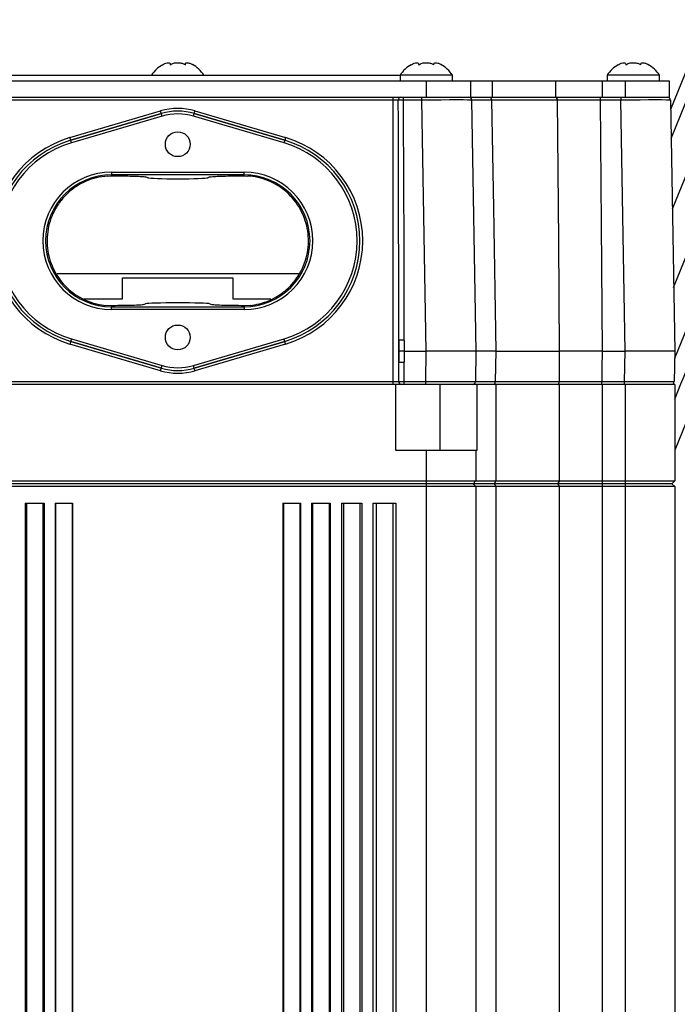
# Model space of a CAD drawing. Extents: x 0 to 8410, y 0 to 5940.
# Tile 82 of 158: x 4163 to 4282, y 2194 to 2373. Entities that reach past the tile are written whole.
import ezdxf

# ---------------------------------------------------------------- set-up
doc = ezdxf.new("R2010")
doc.units = 0
doc.header["$LTSCALE"] = 10
doc.layers.get('0').update_dxf_attribs({"linetype": 'CONTINUOUS'})
doc.styles.add('SLDTEXTSTYLE0', font='TXT', dxfattribs={"width": 0.605})
doc.dimstyles.new('SLDDIMSTYLE1', dxfattribs={"dimtxt": 50, "dimasz": 50, "dimexe": 0, "dimexo": 0.0625, "dimgap": 12.5, "dimtad": 1, "dimdec": 1, "dimrnd": 1e-09, "dimzin": 12, "dimtxsty": 'SLDTEXTSTYLE0', "dimsah": 1, "dimcen": 0.09, "dimazin": 3, "dimtfac": 1, "dimtofl": 0, "dimtmove": 0, "dimatfit": 3, "dimtolj": 1, "dimtzin": 12})
doc.dimstyles.new('SLDDIMSTYLE10', dxfattribs={"dimtxt": 50, "dimasz": 50, "dimexe": 0, "dimexo": 0.0625, "dimgap": -12.5, "dimtad": 0, "dimtih": 1, "dimtoh": 1, "dimdec": 1, "dimlfac": 0.5, "dimrnd": 1e-09, "dimzin": 12, "dimtxsty": 'SLDTEXTSTYLE0', "dimblk1": 'NONE', "dimsah": 1, "dimcen": 0, "dimazin": 3, "dimtfac": 1, "dimtmove": 0, "dimatfit": 3, "dimtolj": 1})
doc.dimstyles.new('SLDDIMSTYLE2', dxfattribs={"dimtxt": 50, "dimasz": 50, "dimexe": 0, "dimexo": 0.0625, "dimgap": 12.5, "dimtad": 1, "dimdec": 0, "dimrnd": 1e-09, "dimzin": 12, "dimtxsty": 'SLDTEXTSTYLE0', "dimsah": 1, "dimcen": 0.09, "dimazin": 3, "dimtfac": 1, "dimtofl": 0, "dimtmove": 0, "dimatfit": 3, "dimtolj": 1, "dimtzin": 12})

# ---------------------------------------------------------------- blocks, each defined once
blk = doc.blocks.new('_D_1')
at = {"color": 7, "linetype": 'CONTINUOUS'}
for p, q in [((4681.63, 2513.02), (4681.63, 1264.41)), ((4261.63, 1476.98), (4261.63, 1264.41)), ((4681.63, 1279.41), (4261.63, 1279.41))]:
    blk.add_line(p, q, dxfattribs=at)
for points in [[(4261.63, 1279.41), (4311.63, 1271.91), (4311.63, 1286.91)], [(4681.63, 1279.41), (4631.63, 1286.91), (4631.63, 1271.91)]]:
    blk.add_solid(points, dxfattribs=at)
at = {"color": 7, "linetype": 'CONTINUOUS', "insert": (4414.34, 1343.86), "char_height": 50, "attachment_point": 1, "style": 'SLDTEXTSTYLE0'}
blk.add_mtext('420', dxfattribs=at)
blk = doc.blocks.new('_D_4')
at = {"color": 7, "linetype": 'CONTINUOUS'}
for p, q in [((3314.5, 2596.74), (3314.5, 1264.41)), ((4261.63, 1476.98), (4261.63, 1264.41)), ((3314.5, 1279.41), (4261.63, 1279.41))]:
    blk.add_line(p, q, dxfattribs=at)
for points in [[(3314.5, 1279.41), (3364.5, 1271.91), (3364.5, 1286.91)], [(4261.63, 1279.41), (4211.63, 1286.91), (4211.63, 1271.91)]]:
    blk.add_solid(points, dxfattribs=at)
at = {"color": 7, "linetype": 'CONTINUOUS', "insert": (3730.78, 1343.86), "char_height": 50, "attachment_point": 1, "style": 'SLDTEXTSTYLE0'}
blk.add_mtext('947', dxfattribs=at)
blk = doc.blocks.new('_D_5')
at = {"color": 7, "linetype": 'CONTINUOUS'}
for p, q in [((7748.62, 2513.02), (7748.62, 776.49)), ((4261.63, 1476.98), (4261.63, 776.49)), ((4261.63, 791.49), (7748.62, 791.49))]:
    blk.add_line(p, q, dxfattribs=at)
for points in [[(4261.63, 791.49), (4311.63, 783.99), (4311.63, 798.99)], [(7748.62, 791.49), (7698.62, 798.99), (7698.62, 783.99)]]:
    blk.add_solid(points, dxfattribs=at)
at = {"color": 7, "linetype": 'CONTINUOUS', "insert": (5928.74, 855.94), "char_height": 50, "attachment_point": 1, "style": 'SLDTEXTSTYLE0'}
blk.add_mtext('3487', dxfattribs=at)
blk = doc.blocks.new('_D_6')
at = {"color": 7, "linetype": 'CONTINUOUS'}
for p, q in [((4661.63, 2533.02), (3022.36, 2533.02)), ((3037.36, 1533.02), (3037.36, 2533.02)), ((4543.1, 1533.02), (3022.36, 1533.02))]:
    blk.add_line(p, q, dxfattribs=at)
for points in [[(3037.36, 2533.02), (3029.86, 2483.02), (3044.86, 2483.02)], [(3037.36, 1533.02), (3044.86, 1583.02), (3029.86, 1583.02)]]:
    blk.add_solid(points, dxfattribs=at)
at = {"color": 7, "linetype": 'CONTINUOUS', "insert": (2972.9, 1956.63), "char_height": 50, "attachment_point": 1, "rotation": 90, "style": 'SLDTEXTSTYLE0'}
blk.add_mtext('1000', dxfattribs=at)
blk = doc.blocks.new('_D_9')
at = {"color": 7, "linetype": 'CONTINUOUS'}
for p, q in [((6136.63, 4639.08), (2746.63, 4639.08)), ((2761.63, 4639.08), (2761.63, 1533.02)), ((3861.91, 1533.02), (2746.63, 1533.02))]:
    blk.add_line(p, q, dxfattribs=at)
for points in [[(2761.63, 4639.08), (2754.13, 4589.08), (2769.13, 4589.08)], [(2761.63, 1533.02), (2769.13, 1583.02), (2754.13, 1583.02)]]:
    blk.add_solid(points, dxfattribs=at)
at = {"color": 7, "linetype": 'CONTINUOUS', "insert": (2697.18, 3009.66), "char_height": 50, "attachment_point": 1, "rotation": 90, "style": 'SLDTEXTSTYLE0'}
blk.add_mtext('3106', dxfattribs=at)
blk = doc.blocks.new('_D_25')
at = {"color": 7, "linetype": 'CONTINUOUS'}
for p, q in [((2062.62, 5429.6), (2293.31, 4952.44)), ((2293.31, 4952.44), (2402.63, 4726.35)), ((2433.35, 4741.69), (2433.35, 4820.85)), ((2433.35, 4820.85), (2655.21, 4820.85)), ((2655.21, 4820.85), (2655.21, 4741.69)), ((2655.21, 4741.69), (2433.35, 4741.69)), ((2402.63, 4726.35), (2660.94, 4726.35))]:
    blk.add_line(p, q, dxfattribs=at)
blk.add_arc((2177.97, 5191.02), 4417.95, 270.87652, 299.0424, dxfattribs=at)
blk.add_solid([(2293.31, 4952.44), (2308.32, 4904.16), (2321.83, 4910.69)], dxfattribs=at)
at = {"color": 7, "linetype": 'CONTINUOUS', "char_height": 50, "attachment_point": 1, "style": 'SLDTEXTSTYLE0'}
for s, insert in [('%%c', (2450.54, 4806.14)), ('265', (2523.44, 4806.28))]:
    blk.add_mtext(s, dxfattribs=dict(at, insert=insert))
blk = doc.blocks.new('_NONE')

msp = doc.modelspace()

# ---------------------------------------------------------------- linework, layer by layer
at = {"color": 7, "linetype": 'CONTINUOUS'}
for p, q in [((4287.414162, 2372.718145), (4280.869559, 2356.519689)), ((4146.634052, 2361.721744), (4236.634053, 2361.721744)), ((4159.634056, 2362.721731), (4231.884053, 2362.721731)), ((4231.884053, 2362.721731), (4231.884053, 2361.721744)), ((4241.384054, 2362.721731), (4231.884053, 2362.721731)), ((4236.634053, 2361.721744), (4244.634053, 2361.721744)), ((4241.384054, 2361.721744), (4241.384054, 2362.721731)), ((4244.634053, 2361.721744), (4244.634053, 2358.721723)), ((4244.634053, 2361.721744), (4248.594054, 2361.721744)), ((4248.594054, 2361.721744), (4260.019421, 2361.721744)), ((4260.019421, 2361.721744), (4268.471545, 2361.721744)), ((4268.471545, 2361.721744), (4272.634054, 2361.721744)), ((4269.384054, 2362.721731), (4269.384054, 2361.721744)), ((4278.884053, 2362.721731), (4269.384054, 2362.721731)), ((4272.634054, 2361.721744), (4280.634053, 2361.721744)), ((4278.884053, 2361.721744), (4278.884053, 2362.721731)), ((4280.634053, 2361.721744), (4280.634053, 2358.721723)), ((4146.634052, 2358.721723), (4236.634053, 2358.721723)), ((4236.634053, 2358.721723), (4244.634053, 2358.721723)), ((4244.634053, 2358.721723), (4248.594054, 2358.721723)), ((4244.839696, 2358.230461), (4245.634053, 2312.721719)), ((4248.594054, 2358.721723), (4260.019421, 2358.721723)), ((4260.019421, 2358.721723), (4268.471545, 2358.721723)), ((4268.471545, 2358.721723), (4272.634054, 2358.721723)), ((4272.634054, 2358.721723), (4280.634053, 2358.721723)), ((4280.839697, 2358.230461), (4281.634053, 2312.721719)), ((4178.916829, 2344.46459), (4179.634052, 2344.488849)), ((4186.203251, 2344.142784), (4185.818004, 2344.297637)), ((4197.450103, 2344.297637), (4197.064856, 2344.142784)), ((4203.634055, 2344.488849), (4204.351278, 2344.46459)), ((4213.711737, 2326.721718), (4169.7763, 2326.721718)), ((4181.634056, 2322.221746), (4181.634056, 2326.021721)), ((4181.634056, 2326.021721), (4201.634055, 2326.021721)), ((4201.634055, 2326.021721), (4201.634055, 2322.221746)), ((4174.693482, 2322.221746), (4181.634056, 2322.221746)), ((4179.634052, 2320.971121), (4178.51335, 2321.027328)), ((4185.453491, 2321.162154), (4185.806083, 2321.301927)), ((4197.462024, 2321.301927), (4197.814616, 2321.162154)), ((4201.634055, 2322.221746), (4208.492668, 2322.221746)), ((4204.754757, 2321.027328), (4203.634055, 2320.971121)), ((4232.651664, 2312.721719), (4231.651811, 2312.721719)), ((4232.651664, 2312.721719), (4236.635424, 2312.721719)), ((4245.634053, 2312.721719), (4236.635424, 2312.721719)), ((4245.634053, 2312.721719), (4245.537898, 2307.212998)), ((4249.233561, 2312.721719), (4260.788207, 2312.721719)), ((4268.470831, 2312.721719), (4272.635425, 2312.721719)), ((4281.634053, 2312.721719), (4272.635425, 2312.721719)), ((4281.634053, 2312.721719), (4281.537898, 2307.212998)), ((4231.134053, 2306.721737), (4152.134055, 2306.721737)), ((4232.149622, 2306.721737), (4231.134053, 2306.721737)), ((4231.134053, 2294.721712), (4231.134053, 2306.721737)), ((4236.539269, 2306.721737), (4232.649051, 2306.721737)), ((4245.037975, 2306.721737), (4236.539269, 2306.721737)), ((4245.804321, 2306.721737), (4245.037975, 2306.721737)), ((4245.804321, 2306.721737), (4245.804321, 2294.721712)), ((4249.234053, 2306.721737), (4245.804321, 2306.721737)), ((4260.787796, 2306.721737), (4249.234053, 2306.721737)), ((4268.471545, 2306.721737), (4260.787796, 2306.721737)), ((4272.634054, 2306.721737), (4268.471545, 2306.721737)), ((4281.634053, 2306.721737), (4272.634054, 2306.721737)), ((4281.634053, 2306.721737), (4281.634053, 2289.221753)), ((4236.634053, 2294.721712), (4231.134053, 2294.721712)), ((4245.634053, 2294.721712), (4236.634053, 2294.721712)), ((4245.634053, 2294.721712), (4245.634053, 2289.221753)), ((4245.804321, 2294.721712), (4245.634053, 2294.721712)), ((4146.634052, 2289.221753), (4236.634053, 2289.221753)), ((4236.634053, 2288.72173), (4146.634052, 2288.72173)), ((4236.634053, 2289.221753), (4245.634053, 2289.221753)), ((4245.134054, 2288.72173), (4236.634053, 2288.72173)), ((4245.634053, 2289.221753), (4245.134054, 2288.72173)), ((4245.134054, 2288.72173), (4245.634053, 2288.221766)), ((4248.914054, 2288.72173), (4245.134054, 2288.72173)), ((4245.634053, 2289.221753), (4249.234053, 2289.221753)), ((4260.403608, 2288.72173), (4248.914054, 2288.72173)), ((4249.234053, 2289.221753), (4260.787796, 2289.221753)), ((4268.471545, 2288.72173), (4260.403608, 2288.72173)), ((4260.787796, 2289.221753), (4268.471545, 2289.221753)), ((4268.471545, 2289.221753), (4272.634054, 2289.221753)), ((4272.634054, 2288.72173), (4268.471545, 2288.72173)), ((4272.634054, 2289.221753), (4281.634053, 2289.221753)), ((4281.134054, 2288.72173), (4272.634054, 2288.72173)), ((4281.634053, 2289.221753), (4281.134054, 2288.72173)), ((4281.134054, 2288.72173), (4281.634053, 2288.221766)), ((4236.634053, 2288.221766), (4146.634052, 2288.221766)), ((4245.634053, 2288.221766), (4236.634053, 2288.221766)), ((4245.634053, 2288.221766), (4245.634053, 2118.22175)), ((4249.234053, 2288.221766), (4245.634053, 2288.221766)), ((4260.787796, 2288.221766), (4249.234053, 2288.221766)), ((4268.471545, 2288.221766), (4260.787796, 2288.221766)), ((4272.634054, 2288.221766), (4268.471545, 2288.221766)), ((4281.634053, 2288.221766), (4272.634054, 2288.221766)), ((4281.634053, 2288.221766), (4281.634053, 2118.22175)), ((4164.01037, 2285.221745), (4167.415256, 2285.221745)), ((4164.01037, 2285.221745), (4164.01037, 2120.721747)), ((4167.415256, 2285.221745), (4167.415256, 2120.721747)), ((4169.415252, 2285.221745), (4172.576817, 2285.221745)), ((4169.415252, 2285.221745), (4169.415252, 2120.721747)), ((4172.576817, 2285.221745), (4172.576817, 2120.721747)), ((4210.691286, 2285.221745), (4213.852851, 2285.221745)), ((4210.691286, 2285.221745), (4210.691286, 2120.721747)), ((4213.852851, 2285.221745), (4213.852851, 2120.721747)), ((4215.852851, 2285.221745), (4219.257733, 2285.221745)), ((4215.852851, 2285.221745), (4215.852851, 2120.721747)), ((4219.257733, 2285.221745), (4219.257733, 2120.721747)), ((4221.257733, 2285.221745), (4224.984562, 2285.221745)), ((4221.257733, 2285.221745), (4221.257733, 2120.721747)), ((4224.984562, 2285.221745), (4224.984562, 2120.721747)), ((4226.984562, 2285.221745), (4231.134053, 2285.221745)), ((4226.984562, 2285.221745), (4226.984562, 2120.721747)), ((4231.134053, 2285.221745), (4231.134053, 2120.721747))]:
    msp.add_line(p, q, dxfattribs=at)
at = {"color": 8, "linetype": 'CONTINUOUS'}
for p, q in [((4280.961856, 2351.231863), (4288.77398, 2370.56755)), ((4291.306203, 2363.495817), (4281.185052, 2338.445117)), ((4236.634053, 2361.721744), (4236.634053, 2358.721723)), ((4248.594054, 2361.721744), (4248.594054, 2358.721723)), ((4260.019421, 2361.721744), (4260.019421, 2358.721723)), ((4268.471545, 2361.721744), (4268.471545, 2358.721723)), ((4272.634054, 2361.721744), (4272.634054, 2358.721723)), ((4230.651356, 2358.221759), (4152.616749, 2358.221759)), ((4230.651356, 2358.221759), (4230.651356, 2358.721723)), ((4231.569098, 2358.221759), (4230.651356, 2358.221759)), ((4230.651356, 2307.22176), (4230.651356, 2358.221759)), ((4232.486906, 2358.230461), (4232.486906, 2358.721723)), ((4235.841068, 2358.230461), (4232.486906, 2358.230461)), ((4235.841068, 2358.230461), (4235.841068, 2358.721723)), ((4236.635424, 2312.721719), (4235.841068, 2358.230461)), ((4260.391209, 2358.230461), (4248.468025, 2358.230461)), ((4268.097748, 2358.721723), (4268.097748, 2358.230461)), ((4271.841067, 2358.230461), (4268.097748, 2358.230461)), ((4271.841067, 2358.721723), (4271.841067, 2358.230461)), ((4272.635425, 2312.721719), (4271.841067, 2358.230461)), ((4172.110835, 2351.414134), (4188.519457, 2356.262554)), ((4194.74865, 2356.262554), (4211.157272, 2351.414134)), ((4281.432025, 2324.295928), (4294.575235, 2356.826474)), ((4188.661123, 2355.783154), (4172.252501, 2350.934734)), ((4172.252583, 2350.934436), (4188.661212, 2355.782856)), ((4188.80287, 2355.303397), (4172.394248, 2350.454976)), ((4188.661212, 2355.782856), (4188.661123, 2355.783154)), ((4210.873863, 2350.454976), (4194.465237, 2355.303397)), ((4194.606895, 2355.782856), (4194.606984, 2355.783154)), ((4194.606895, 2355.782856), (4211.015524, 2350.934436)), ((4211.01561, 2350.934734), (4194.606984, 2355.783154)), ((4298.384691, 2352.912475), (4281.610912, 2311.395873)), ((4172.252583, 2350.934436), (4172.252501, 2350.934734)), ((4211.015524, 2350.934436), (4211.01561, 2350.934734)), ((4179.634052, 2345.169653), (4203.634055, 2345.169653)), ((4179.634052, 2345.169653), (4179.634052, 2344.669988)), ((4203.634055, 2344.669988), (4179.634052, 2344.669988)), ((4179.634052, 2344.488849), (4179.634052, 2344.669988)), ((4203.634055, 2344.669988), (4203.634055, 2345.169653)), ((4203.634055, 2344.488849), (4203.634055, 2344.669988)), ((4179.634052, 2320.971121), (4179.634052, 2320.773532)), ((4179.634052, 2320.773532), (4203.634055, 2320.773532)), ((4179.634052, 2320.273806), (4179.634052, 2320.773532)), ((4203.634055, 2320.971121), (4203.634055, 2320.773532)), ((4203.634055, 2320.773532), (4203.634055, 2320.273806)), ((4203.634055, 2320.273806), (4179.634052, 2320.273806)), ((4188.519457, 2309.180905), (4172.110835, 2314.029326)), ((4172.252583, 2314.509024), (4172.252501, 2314.508726)), ((4172.252501, 2314.508726), (4188.661123, 2309.660365)), ((4188.661212, 2309.660663), (4172.252583, 2314.509024)), ((4172.394248, 2314.988484), (4188.80287, 2310.140063)), ((4194.465237, 2310.140063), (4210.873863, 2314.988484)), ((4211.015524, 2314.509024), (4194.606895, 2309.660663)), ((4194.606984, 2309.660365), (4211.01561, 2314.508726)), ((4211.157272, 2314.029326), (4194.74865, 2309.180905)), ((4211.015524, 2314.509024), (4211.01561, 2314.508726)), ((4231.651811, 2312.721719), (4231.651204, 2314.712693)), ((4231.651204, 2314.712693), (4231.651204, 2310.730745)), ((4232.651051, 2314.730157), (4232.651664, 2312.721719)), ((4231.651204, 2310.730745), (4231.651811, 2312.721719)), ((4232.651664, 2312.721719), (4232.651051, 2310.713341)), ((4236.539269, 2307.212998), (4236.635424, 2312.721719)), ((4249.233561, 2312.721719), (4249.14087, 2307.212998)), ((4260.740258, 2307.212998), (4260.788207, 2312.721719)), ((4272.539269, 2307.212998), (4272.635425, 2312.721719)), ((4188.661212, 2309.660663), (4188.661123, 2309.660365)), ((4194.606895, 2309.660663), (4194.606984, 2309.660365)), ((4152.616749, 2307.22176), (4230.651356, 2307.22176)), ((4230.651356, 2307.22176), (4231.6502, 2307.22176)), ((4230.651356, 2306.721737), (4230.651356, 2307.22176)), ((4232.649051, 2307.212998), (4236.539269, 2307.212998)), ((4232.649051, 2306.721737), (4232.649051, 2307.212998)), ((4236.539269, 2306.721737), (4236.539269, 2307.212998)), ((4239.134053, 2294.721712), (4239.134053, 2306.721737)), ((4249.14087, 2307.212998), (4260.740258, 2307.212998)), ((4249.234053, 2306.721737), (4249.234053, 2289.221753)), ((4260.787796, 2289.221753), (4260.787796, 2306.721737)), ((4268.425767, 2306.721737), (4268.425767, 2307.212998)), ((4268.425767, 2307.212998), (4272.539269, 2307.212998)), ((4268.471545, 2306.721737), (4268.471545, 2289.221753)), ((4272.539269, 2306.721737), (4272.539269, 2307.212998)), ((4272.634054, 2306.721737), (4272.634054, 2289.221753)), ((4236.634053, 2294.721712), (4236.634053, 2289.221753)), ((4236.634053, 2289.221753), (4236.634053, 2288.72173)), ((4236.634053, 2288.72173), (4236.634053, 2288.221766)), ((4249.234053, 2289.221753), (4248.914054, 2288.72173)), ((4248.914054, 2288.72173), (4249.234053, 2288.221766)), ((4260.787796, 2289.221753), (4260.403608, 2288.72173)), ((4260.403608, 2288.72173), (4260.787796, 2288.221766)), ((4268.471545, 2289.221753), (4268.471545, 2288.72173)), ((4268.471545, 2288.72173), (4268.471545, 2288.221766)), ((4272.634054, 2289.221753), (4272.634054, 2288.72173)), ((4272.634054, 2288.72173), (4272.634054, 2288.221766)), ((4236.634053, 2288.221766), (4236.634053, 2118.22175)), ((4249.234053, 2288.221766), (4249.234053, 2118.22175)), ((4260.787796, 2118.22175), (4260.787796, 2288.221766)), ((4268.471545, 2288.221766), (4268.471545, 2118.22175)), ((4272.634054, 2288.221766), (4272.634054, 2118.22175)), ((4164.218525, 2285.221745), (4164.218525, 2120.721747)), ((4167.207109, 2285.221745), (4167.207109, 2120.721747)), ((4169.501746, 2285.221745), (4169.501746, 2120.721747)), ((4172.490331, 2285.221745), (4172.490331, 2120.721747)), ((4210.777776, 2285.221745), (4210.777776, 2120.721747)), ((4213.766361, 2285.221745), (4213.766361, 2120.721747)), ((4216.061002, 2285.221745), (4216.061002, 2120.721747)), ((4219.049586, 2285.221745), (4219.049586, 2120.721747)), ((4221.626857, 2285.221745), (4221.626857, 2120.721747)), ((4224.615438, 2285.221745), (4224.615438, 2120.721747)), ((4227.565015, 2285.221745), (4227.565015, 2120.721747)), ((4230.553599, 2285.221745), (4230.553599, 2120.721747))]:
    msp.add_line(p, q, dxfattribs=at)
at = {"color": 8, "linetype": 'CONTINUOUS', "flags": 128}
for points in [[(4248.468025, 2358.230461), (4248.460967, 2358.326783), (4248.442204, 2358.41911), (4248.412441, 2358.504047), (4248.372796, 2358.578374), (4248.32476, 2358.63929), (4248.270138, 2358.68453), (4248.210983, 2358.712365), (4248.149517, 2358.721723)], [(4248.468025, 2358.230461), (4248.796079, 2338.725318), (4249.233561, 2312.721719)], [(4260.788207, 2312.721719), (4260.614015, 2332.718124), (4260.391209, 2358.230461)], [(4268.097748, 2358.230461), (4268.282161, 2335.763504), (4268.470831, 2312.721719)], [(4188.661123, 2355.783154), (4188.657986, 2355.793764), (4188.649641, 2355.822017), (4188.636402, 2355.86678), (4188.618766, 2355.926503), (4188.597405, 2355.998804), (4188.573109, 2356.080999), (4188.546801, 2356.170048), (4188.519457, 2356.262554)], [(4194.606984, 2355.783154), (4194.610121, 2355.793764), (4194.618466, 2355.822017), (4194.631705, 2355.86678), (4194.649341, 2355.926503), (4194.670702, 2355.998804), (4194.694998, 2356.080999), (4194.721306, 2356.170048), (4194.74865, 2356.262554)], [(4188.80287, 2355.303397), (4188.775534, 2355.395903), (4188.749226, 2355.484952), (4188.72493, 2355.567207), (4188.703561, 2355.639507), (4188.685933, 2355.699171), (4188.672694, 2355.743994), (4188.664349, 2355.772247), (4188.661212, 2355.782856)], [(4194.465237, 2355.303397), (4194.492573, 2355.395903), (4194.518881, 2355.484952), (4194.543177, 2355.567207), (4194.564546, 2355.639507), (4194.582174, 2355.699171), (4194.595413, 2355.743994), (4194.603758, 2355.772247), (4194.606895, 2355.782856)], [(4172.252501, 2350.934734), (4172.249356, 2350.945343), (4172.241012, 2350.973596), (4172.227772, 2351.018419), (4172.210144, 2351.078083), (4172.188776, 2351.150383), (4172.164487, 2351.232578), (4172.138171, 2351.321627), (4172.110835, 2351.414134)], [(4172.394248, 2350.454976), (4172.366912, 2350.547542), (4172.340596, 2350.636591), (4172.316307, 2350.718786), (4172.294939, 2350.791087), (4172.277304, 2350.850751), (4172.264071, 2350.895573), (4172.255727, 2350.923826), (4172.252583, 2350.934436)], [(4211.015524, 2350.934436), (4211.012384, 2350.923826), (4211.004039, 2350.895573), (4210.9908, 2350.850751), (4210.973168, 2350.791087), (4210.951803, 2350.718786), (4210.927511, 2350.636591), (4210.901199, 2350.547542), (4210.873863, 2350.454976)], [(4211.157272, 2351.414134), (4211.129936, 2351.321627), (4211.103624, 2351.232578), (4211.079328, 2351.150383), (4211.057963, 2351.078083), (4211.040331, 2351.018419), (4211.027095, 2350.973596), (4211.018751, 2350.945343), (4211.01561, 2350.934734)], [(4172.252501, 2314.508726), (4172.249356, 2314.498116), (4172.241012, 2314.469864), (4172.227772, 2314.425101), (4172.210144, 2314.365377), (4172.188776, 2314.293076), (4172.164487, 2314.210882), (4172.138171, 2314.121832), (4172.110835, 2314.029326)], [(4172.394248, 2314.988484), (4172.366912, 2314.895977), (4172.340596, 2314.806928), (4172.316307, 2314.724674), (4172.294939, 2314.652373), (4172.277304, 2314.592709), (4172.264071, 2314.547886), (4172.255727, 2314.519634), (4172.252583, 2314.509024)], [(4211.015524, 2314.509024), (4211.012384, 2314.519634), (4211.004039, 2314.547886), (4210.9908, 2314.592709), (4210.973168, 2314.652373), (4210.951803, 2314.724674), (4210.927511, 2314.806928), (4210.901199, 2314.895977), (4210.873863, 2314.988484)], [(4211.157272, 2314.029326), (4211.129936, 2314.121832), (4211.103624, 2314.210882), (4211.079328, 2314.293076), (4211.057963, 2314.365377), (4211.040331, 2314.425101), (4211.027095, 2314.469864), (4211.018751, 2314.498116), (4211.01561, 2314.508726)], [(4268.470831, 2312.721719), (4268.445953, 2309.680213), (4268.425767, 2307.212998)], [(4188.661212, 2309.660663), (4188.664349, 2309.671273), (4188.672694, 2309.699525), (4188.685933, 2309.744288), (4188.703561, 2309.803953), (4188.72493, 2309.876313), (4188.749226, 2309.958507), (4188.775534, 2310.047557), (4188.80287, 2310.140063)], [(4194.606895, 2309.660663), (4194.603758, 2309.671273), (4194.595413, 2309.699525), (4194.582174, 2309.744288), (4194.564546, 2309.803953), (4194.543177, 2309.876313), (4194.518881, 2309.958507), (4194.492573, 2310.047557), (4194.465237, 2310.140063)], [(4188.519457, 2309.180905), (4188.546801, 2309.273412), (4188.573109, 2309.362461), (4188.597405, 2309.444715), (4188.618766, 2309.517016), (4188.636402, 2309.57668), (4188.649641, 2309.621503), (4188.657986, 2309.649696), (4188.661123, 2309.660365)], [(4194.74865, 2309.180905), (4194.721306, 2309.273412), (4194.694998, 2309.362461), (4194.670702, 2309.444715), (4194.649341, 2309.517016), (4194.631705, 2309.57668), (4194.618466, 2309.621503), (4194.610121, 2309.649696), (4194.606984, 2309.660365)], [(4248.821095, 2306.721737), (4248.882804, 2306.731154), (4248.942196, 2306.75899), (4248.997035, 2306.80417), (4249.045262, 2306.865086), (4249.085064, 2306.939413), (4249.114946, 2307.02435), (4249.133784, 2307.116737), (4249.14087, 2307.212998)]]:
    msp.add_lwpolyline(points, dxfattribs=at)
at = {"color": 7, "linetype": 'CONTINUOUS'}
for centre in [(4191.634054, 2350.221738), (4191.634054, 2315.221738)]:
    msp.add_circle(centre, 2.25, dxfattribs=at)
for centre, radius, start, end in [((4191.898888, 2359.427585), 6, 119.79906587, 146.69982304), ((4191.36922, 2359.427585), 6, 33.30017696, 61.04858119), ((4236.898888, 2359.427585), 6, 119.79906587, 146.69982304), ((4236.36922, 2359.427585), 6, 33.30017696, 61.04858119), ((4274.398888, 2359.427585), 6, 119.79906587, 146.69982304), ((4273.86922, 2359.427585), 6, 33.30017696, 61.04858119), ((4244.339772, 2358.221738), 0.5, 1, 90), ((4280.339772, 2358.221738), 0.5, 1, 90), ((4191.634054, 2345.721738), 10.491425, 73.53869851, 106.46130149), ((4205.634054, 2332.721738), 18.991425, 286.46130149, 73.53869851), ((4203.634054, 2332.721738), 11.948228, 270, 90), ((4191.634054, 2319.721738), 10.491425, 253.53869851, 286.46130149), ((4245.037975, 2307.221738), 0.5, 270, 359), ((4281.037975, 2307.221738), 0.5, 270, 359)]:
    msp.add_arc(centre, radius, start, end, dxfattribs=at)
at = {"color": 8, "linetype": 'CONTINUOUS'}
for centre, radius, start, end in [((4232.049409, 2358.241486), 0.480716, 92.55631868, 182.3518399), ((4259.941658, 2358.2746), 0.451712, 354.39250691, 81.82609963), ((4191.634054, 2345.721738), 10.991349, 73.53869851, 106.46130149), ((4191.634054, 2345.721738), 10.49112, 73.53869851, 106.46130149), ((4191.634054, 2345.721738), 9.991196, 73.53869851, 106.46130149), ((4177.634054, 2332.721738), 19.491349, 106.46130149, 253.53869851), ((4177.634054, 2332.721738), 18.991425, 106.46130149, 253.53869851), ((4177.634054, 2332.721738), 18.99112, 106.46130149, 253.53869851), ((4205.634054, 2332.721738), 18.99112, 286.46130149, 73.53869851), ((4205.634054, 2332.721738), 19.491349, 286.46130149, 73.53869851), ((4177.634054, 2332.721738), 18.491196, 106.46130149, 253.53869851), ((4205.634054, 2332.721738), 18.491196, 286.46130149, 73.53869851), ((4179.634054, 2332.721738), 12.447924, 90, 270), ((4179.634054, 2332.721738), 11.948228, 90, 270), ((4203.634054, 2332.721738), 12.447924, 270, 90), ((4232.412175, 2299.776116), 14.955949, 89.08483223, 92.91651506), ((4191.634054, 2319.721738), 9.991196, 253.53869851, 286.46130149), ((4232.41057, 2325.626376), 14.914974, 267.0816362, 270.92384566), ((4191.634054, 2319.721738), 10.991349, 253.53869851, 286.46130149), ((4191.634054, 2319.721738), 10.49112, 253.53869851, 286.46130149), ((4232.149929, 2307.221466), 0.499729, 179.96627655, 269.96474296), ((4260.291004, 2307.16849), 0.451454, 278.27546346, 5.65795839)]:
    msp.add_arc(centre, radius, start, end, dxfattribs=at)
for centre, major_axis, ratio, start_param, end_param in [((4230.651357, 2312.713011), (0, 114.579923), 0.0087275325, 4.7298422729, 5.1208298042), ((4230.651357, 2312.730463), (0, 114.579923), 0.0174550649, 4.7298422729, 5.1207468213), ((4235.838477, 2358.221738), (9.001219, 0.008726), 0.0009691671, 0.0000159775, 1.5705077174), ((4271.838477, 2358.221738), (9.001219, 0.008726), 0.0009691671, 0.0000159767, 1.5705077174), ((4230.651357, 2312.730465), (0, 114.579923), 0.0087275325, 4.664292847, 4.6949356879), ((4230.651357, 2312.713012), (0, 114.579923), 0.0174550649, 4.6643690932, 4.6949356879), ((4236.53668, 2307.221738), (9.001219, -0.008726), 0.0009691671, 4.7126775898, 6.2831693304), ((4272.53668, 2307.221738), (9.001219, -0.008726), 0.0009691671, 4.7126775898, 6.2831693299)]:
    msp.add_ellipse(centre, major_axis=major_axis, ratio=ratio, start_param=start_param, end_param=end_param, dxfattribs=at)
at = {"color": 7, "linetype": 'CONTINUOUS'}
for centre, major_axis, start_param, end_param in [((4191.634054, 2344.159232), (5.451255, 0), 3.2282518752, 6.1965260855), ((4191.634054, 2321.284003), (5.850544, 0), 0.0878736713, 3.0537189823)]:
    msp.add_ellipse(centre, major_axis=major_axis, ratio=0.034920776, start_param=start_param, end_param=end_param, dxfattribs=at)
for points, knots in [([(4188.884052, 2364.615132), (4189.080524, 2364.718761), (4189.476577, 2364.927658), (4189.935891, 2365.025721), (4190.198623, 2364.945458), (4190.269979, 2364.78082), (4190.26142, 2364.650988), (4190.259056, 2364.615132)], [0, 0, 0, 0, 0.24692545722, 0.49775841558, 0.71043320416, 0.9200308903, 1, 1, 1, 1]), ([(4190.259056, 2364.615132), (4190.459206, 2364.71873), (4190.862688, 2364.927571), (4191.592066, 2365.025741), (4192.270752, 2364.945453), (4192.72554, 2364.78082), (4192.947698, 2364.650988), (4193.009051, 2364.615132)], [0, 0, 0, 0, 0.246913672, 0.4977526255, 0.7104290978, 0.9200295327, 1, 1, 1, 1]), ([(4193.009051, 2364.615132), (4193.012732, 2364.718761), (4193.020153, 2364.927659), (4193.290262, 2365.025722), (4193.706198, 2364.945457), (4194.089638, 2364.780826), (4194.320344, 2364.650988), (4194.384055, 2364.615132)], [0, 0, 0, 0, 0.24692620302, 0.49776059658, 0.7104367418, 0.92003466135, 1, 1, 1, 1]), ([(4233.884053, 2364.615132), (4234.080525, 2364.718761), (4234.476581, 2364.92766), (4234.935881, 2365.025723), (4235.198625, 2364.945453), (4235.26998, 2364.780829), (4235.261419, 2364.650988), (4235.259054, 2364.615132)], [0, 0, 0, 0, 0.2469248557, 0.4977619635, 0.7104325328, 0.9200352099, 1, 1, 1, 1]), ([(4235.259054, 2364.615132), (4235.459205, 2364.71873), (4235.862692, 2364.927574), (4236.592068, 2365.02574), (4237.270745, 2364.945456), (4237.725551, 2364.780814), (4237.947701, 2364.650988), (4238.009054, 2364.615132)], [0, 0, 0, 0, 0.2469117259, 0.4977532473, 0.7104297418, 0.920026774, 1, 1, 1, 1]), ([(4238.009054, 2364.615132), (4238.012735, 2364.718761), (4238.020154, 2364.927659), (4238.290263, 2365.025721), (4238.706192, 2364.94546), (4239.089645, 2364.780821), (4239.320342, 2364.650988), (4239.384053, 2364.615132)], [0, 0, 0, 0, 0.24692651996, 0.49776106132, 0.71043751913, 0.92003238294, 1, 1, 1, 1]), ([(4271.384054, 2364.615132), (4271.580525, 2364.718761), (4271.976581, 2364.92766), (4272.43588, 2365.025721), (4272.698625, 2364.945456), (4272.769982, 2364.780817), (4272.761419, 2364.650988), (4272.759054, 2364.615132)], [0, 0, 0, 0, 0.24692247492, 0.49775740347, 0.71042612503, 0.92002702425, 1, 1, 1, 1]), ([(4272.759054, 2364.615132), (4272.959204, 2364.71873), (4273.362685, 2364.927571), (4274.092067, 2365.025741), (4274.770751, 2364.945455), (4275.225546, 2364.780816), (4275.4477, 2364.650988), (4275.509054, 2364.615132)], [0, 0, 0, 0, 0.2469138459, 0.4977535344, 0.7104284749, 0.9200271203, 1, 1, 1, 1]), ([(4275.509054, 2364.615132), (4275.512734, 2364.718761), (4275.520152, 2364.927654), (4275.790264, 2365.025722), (4276.206191, 2364.94546), (4276.589644, 2364.780821), (4276.820343, 2364.650988), (4276.884054, 2364.615132)], [0, 0, 0, 0, 0.2469333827, 0.4977656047, 0.710439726, 0.92003288, 1, 1, 1, 1]), ([(4260.005882, 2358.721723), (4260.497309, 2358.721723), (4261.793848, 2358.721723), (4264.564554, 2358.721723), (4266.920017, 2358.721723), (4268.097748, 2358.721723)], [0, 0, 0, 0, 0.2338297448, 0.6169151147, 1, 1, 1, 1]), ([(4178.916829, 2344.46459), (4178.235401, 2344.382925), (4176.244362, 2344.144313), (4173.767558, 2343.022961), (4171.677316, 2341.394436), (4170.326936, 2339.90437), (4169.235361, 2338.183057), (4168.46514, 2336.324573), (4168.020043, 2334.353969), (4167.878592, 2331.749081), (4168.513087, 2328.530684), (4170.446255, 2325.154203), (4173.389154, 2322.557099), (4176.283614, 2321.335862), (4178.057001, 2321.090474), (4178.51335, 2321.027328)], [0, 0, 0, 0, 0.0591169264, 0.1727314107, 0.2299106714, 0.288737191, 0.3459760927, 0.4049723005, 0.4604901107, 0.5177340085, 0.626204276, 0.734348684, 0.8456387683, 0.9602779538, 1, 1, 1, 1]), ([(4179.634052, 2344.488849), (4180.309514, 2344.487357), (4181.66044, 2344.484373), (4183.490711, 2344.450605), (4184.900095, 2344.399155), (4185.631137, 2344.344575), (4185.770838, 2344.309485), (4185.818004, 2344.297637)], [0, 0, 0, 0, 0.2216588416, 0.4433185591, 0.6649915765, 0.8868935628, 1, 1, 1, 1]), ([(4197.450103, 2344.297637), (4197.574651, 2344.320923), (4197.823754, 2344.367495), (4199.011106, 2344.42696), (4200.646659, 2344.469575), (4202.286943, 2344.488124), (4203.296477, 2344.488667), (4203.634055, 2344.488849)], [0, 0, 0, 0, 0.2223446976, 0.4447004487, 0.6667973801, 0.8885801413, 1, 1, 1, 1]), ([(4204.754757, 2321.027328), (4205.302988, 2321.10693), (4207.1586, 2321.376362), (4209.51944, 2322.444102), (4211.613126, 2324.084483), (4212.958105, 2325.57657), (4214.041863, 2327.294379), (4214.804108, 2329.140315), (4215.245263, 2331.092715), (4215.390396, 2333.676587), (4214.769938, 2336.883303), (4212.855232, 2340.263873), (4210.412974, 2342.443677), (4208.063572, 2343.65328), (4206.213063, 2344.257057), (4204.94208, 2344.398733), (4204.351278, 2344.46459)], [0, 0, 0, 0, 0.0477363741, 0.1615744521, 0.218539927, 0.2771728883, 0.3337811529, 0.3921358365, 0.4469745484, 0.5034966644, 0.6114111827, 0.7201162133, 0.8326459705, 0.889902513, 0.9488225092, 1, 1, 1, 1]), ([(4185.453491, 2321.162154), (4185.328205, 2321.138908), (4185.077634, 2321.092417), (4183.88909, 2321.033051), (4182.252682, 2320.990477), (4180.731799, 2320.9734), (4179.847482, 2320.971564), (4179.634052, 2320.971121)], [0, 0, 0, 0, 0.2315682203, 0.4631317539, 0.6947226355, 0.9263210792, 1, 1, 1, 1]), ([(4203.634055, 2320.971121), (4202.961249, 2320.974057), (4201.615638, 2320.97993), (4199.845947, 2321.017785), (4198.526343, 2321.072143), (4197.947168, 2321.124136), (4197.840387, 2321.154762), (4197.814616, 2321.162154)], [0, 0, 0, 0, 0.2315669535, 0.463132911, 0.6947243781, 0.9263214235, 1, 1, 1, 1]), ([(4249.233561, 2312.721719), (4248.745486, 2312.721719), (4247.442999, 2312.721719), (4245.970488, 2312.721719), (4245.746198, 2312.721719), (4245.634053, 2312.721719)], [0, 0, 0, 0, 0.2305610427, 0.6152810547, 1, 1, 1, 1]), ([(4268.470831, 2312.721719), (4267.800912, 2312.721719), (4266.01314, 2312.721719), (4263.200314, 2312.721719), (4261.592243, 2312.721719), (4260.788207, 2312.721719)], [0, 0, 0, 0, 0.2305594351, 0.6152794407, 1, 1, 1, 1]), ([(4232.649051, 2306.721737), (4232.620226, 2306.721737), (4232.535413, 2306.721737), (4232.399819, 2306.721737), (4232.267638, 2306.721737), (4232.174293, 2306.721737), (4232.157846, 2306.721737), (4232.149622, 2306.721737)], [0, 0, 0, 0, 0.11401419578, 0.33547618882, 0.55698656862, 0.77848319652, 1, 1, 1, 1]), ([(4245.454323, 2306.721737), (4245.3816, 2306.721737), (4245.033908, 2306.721737), (4245.036179, 2306.721737), (4245.037975, 2306.721737)], [0, 0, 0, 0, 0.2091595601, 1, 1, 1, 1])]:
    msp.add_open_spline(points, degree=3, knots=knots, dxfattribs=at)
at = {"color": 8, "linetype": 'CONTINUOUS'}
for points, knots in [([(4232.486906, 2358.230461), (4232.436855, 2358.230256), (4232.274761, 2358.229591), (4232.010583, 2358.227762), (4231.733585, 2358.224908), (4231.623926, 2358.222809), (4231.569098, 2358.221759)], [0, 0, 0, 0, 0.1296003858, 0.419720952, 0.7098707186, 1, 1, 1, 1]), ([(4248.468025, 2358.230461), (4247.670988, 2358.230838), (4246.076912, 2358.23159), (4245.161062, 2358.231377), (4244.870962, 2358.23082), (4244.850284, 2358.230583), (4244.839696, 2358.230461)], [0, 0, 0, 0, 0.3829662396, 0.7659336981, 0.8801437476, 1, 1, 1, 1]), ([(4268.097748, 2358.230461), (4266.973399, 2358.230838), (4264.724698, 2358.23159), (4262.432489, 2358.231377), (4261.07485, 2358.23082), (4260.622725, 2358.230583), (4260.391209, 2358.230461)], [0, 0, 0, 0, 0.3829656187, 0.7659318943, 0.8801422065, 1, 1, 1, 1]), ([(4281.634053, 2304.020395), (4287.638426, 2318.893267), (4294.004188, 2334.661307), (4300.370997, 2350.429267), (4300.732447, 2351.324429)], [0, 0, 0, 0, 0.9432290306, 1, 1, 1, 1]), ([(4304.039074, 2349.902798), (4303.690874, 2349.045702), (4296.226716, 2330.672658), (4288.756135, 2312.30247), (4281.634053, 2294.789244)], [0, 0, 0, 0, 0.0466497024, 1, 1, 1, 1]), ([(4231.6502, 2307.22176), (4231.666651, 2307.220764), (4231.699555, 2307.218773), (4231.886205, 2307.216185), (4232.150608, 2307.214146), (4232.421772, 2307.21326), (4232.591402, 2307.213065), (4232.649051, 2307.212998)], [0, 0, 0, 0, 0.2214970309, 0.4430093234, 0.6645083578, 0.8859819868, 1, 1, 1, 1]), ([(4245.537898, 2307.212998), (4245.578009, 2307.212751), (4245.684904, 2307.212093), (4246.595571, 2307.212027), (4247.889879, 2307.21242), (4248.719069, 2307.212803), (4249.14087, 2307.212998)], [0, 0, 0, 0, 0.2306368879, 0.6146342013, 0.8039685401, 1, 1, 1, 1]), ([(4260.740258, 2307.212998), (4261.201595, 2307.212751), (4262.431022, 2307.212093), (4264.554774, 2307.212027), (4266.728348, 2307.21242), (4267.853445, 2307.212803), (4268.425767, 2307.212998)], [0, 0, 0, 0, 0.230639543, 0.6146353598, 0.8039705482, 1, 1, 1, 1])]:
    msp.add_open_spline(points, degree=3, knots=knots, dxfattribs=at)

# ---------------------------------------------------------------- dimensions: what is measured, and where the dimension line sits
at = {"color": 7, "linetype": 'CONTINUOUS'}
dim = msp.add_diameter_dim_2p(p1=(2062.617807, 5429.602355), p2=(2293.312801, 4952.444289), dimstyle='SLDDIMSTYLE10', dxfattribs=at)
dim.commit()
dim.dimension.update_dxf_attribs({"geometry": '_D_25', "text_midpoint": (2544.283743, 4781.269917), "dimtype": 163})
for base, p1, p2, dimstyle, picture, middle in [((2761.634054, 1533.021738), (6156.634054, 4639.083327), (3881.910645, 1533.021738), 'SLDDIMSTYLE2', '_D_9', (2761.634054, 3086.052532)), ((3037.357622, 2533.021738), (4563.097417, 1533.021738), (4681.634054, 2533.021738), 'SLDDIMSTYLE1', '_D_6', (3037.357622, 2033.021738))]:
    dim = msp.add_linear_dim(base=base, p1=p1, p2=p2, angle=90, dimstyle=dimstyle, dxfattribs=at)
    dim.commit()
    dim.dimension.update_dxf_attribs({"geometry": picture, "text_midpoint": middle, "dimtype": 160})
for base, p1, p2, dimstyle, picture, middle in [((4261.634054, 1279.409603), (3314.499411, 2616.736164), (4261.634054, 1496.984796), 'SLDDIMSTYLE2', '_D_4', (3788.066732, 1279.409603)), ((4261.634054, 1279.409603), (4681.634054, 2533.021738), (4261.634054, 1496.984796), 'SLDDIMSTYLE1', '_D_1', (4471.634054, 1279.409603)), ((7748.623204, 791.487598), (4261.634054, 1496.984796), (7748.623204, 2533.021738), 'SLDDIMSTYLE1', '_D_5', (6005.128629, 791.487598))]:
    dim = msp.add_linear_dim(base=base, p1=p1, p2=p2, dimstyle=dimstyle, dxfattribs=at)
    dim.commit()
    dim.dimension.update_dxf_attribs({"geometry": picture, "text_midpoint": middle, "dimtype": 160})

doc.saveas('drawing.dxf')
